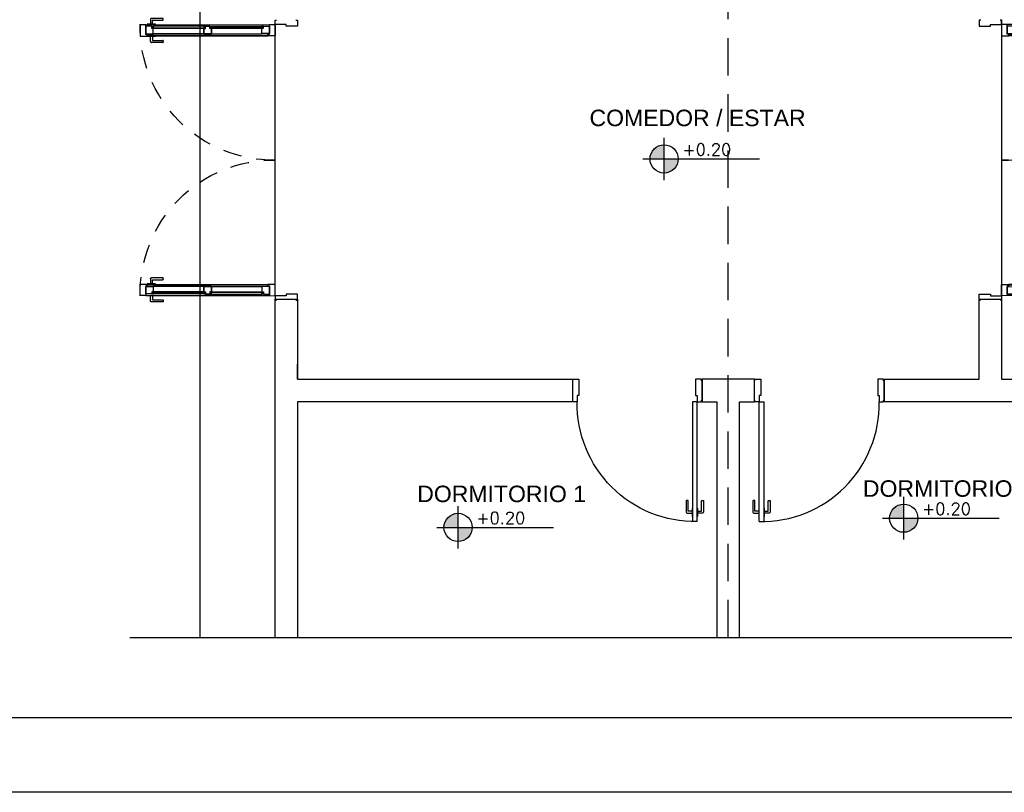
# Model space of a CAD drawing. Header units: millimetres. Extents: x 201 to 840, y 135 to 685.
# Tile 199 of 219: x 382.66 to 389.23, y 348.95 to 354.1. Entities that reach past the tile are written whole.
import ezdxf

# ---------------------------------------------------------------- set-up
doc = ezdxf.new("R2010")
doc.units = ezdxf.units.MM
doc.linetypes.add('HIDDEN', pattern=[0.375, 0.25, -0.125])
doc.linetypes.add('HIDDEN2', pattern=[0.1875, 0.125, -0.0625])
for name, color, linetype in [('01', 1, 'Continuous'), ('02', 2, 'Continuous'), ('03', 3, 'Continuous'), ('ABERTURAS', 2, 'Continuous'), ('LAMINA', 6, 'Continuous'), ('muro', 6, 'Continuous'), ('NIVELES', 1, 'Continuous'), ('piso', 1, 'Continuous'), ('Proyeccion ALERO', 2, 'HIDDEN'), ('TEXT', 4, 'Continuous')]:
    doc.layers.add(name, color=color, linetype=linetype)
doc.styles.add('ARIAL', font='arial.ttf', dxfattribs={"height": 0.06})
doc.styles.add('ROMANS', font='romans.shx')

# ---------------------------------------------------------------- blocks, each defined once
blk = doc.blocks.new('A$C767B3D9D')
at = {"layer": '02'}
for points in [[(0.03946577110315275, 0.06918377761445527), (0.01468104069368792, 0.06918377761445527, -0.4142135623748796), (0.01268104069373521, 0.07118377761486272), (0.01268104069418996, 0.13950250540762, 0.4142135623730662), (0.01068104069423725, 0.1415025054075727), (0.001999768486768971, 0.1415025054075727, 0.414213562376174), (-2.315136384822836e-07, 0.13950250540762), (-2.315136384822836e-07, 0.06284314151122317, 0.4142135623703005), (0.006340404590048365, 0.05650250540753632), (0.03946577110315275, 0.05650250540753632)], [(0.0758963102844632, 0.06918377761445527), (0.1006810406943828, 0.06918377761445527, 0.4142135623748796), (0.1026810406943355, 0.07118377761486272), (0.1026810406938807, 0.13950250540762, -0.4142135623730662), (0.1046810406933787, 0.1415025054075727), (0.1133623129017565, 0.1415025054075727, -0.414213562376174), (0.1153623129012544, 0.13950250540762), (0.1153623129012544, 0.06284314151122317, -0.4142135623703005), (0.1090216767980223, 0.05650250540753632), (0.0758963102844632, 0.05650250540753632)]]:
    blk.add_lwpolyline(points, format="xyb", dxfattribs=at)
for points in [[(0.0426810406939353, 0.09071931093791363), (0.03946577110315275, 0.09071931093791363), (0.03946577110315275, 0.0349669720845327), (0.0426810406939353, 0.0349669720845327)], [(0.07268104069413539, 0.09071931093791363), (0.0758963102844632, 0.09071931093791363), (0.0758963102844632, 0.0349669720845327), (0.07268104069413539, 0.0349669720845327)]]:
    blk.add_lwpolyline(points, dxfattribs=at)
at = {"layer": 'ABERTURAS', "ltscale": 0.01}
for points in [[(0.01268104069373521, 0.9400236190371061), (0.01268104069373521, 0.9500236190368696), (0.0426810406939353, 0.9500236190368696), (0.05268104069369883, 0.9500236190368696), (0.05268104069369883, 0.9000236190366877), (0.05268104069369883, 0.841023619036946), (0.0426810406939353, 0.841023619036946), (0.0426810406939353, 0.8000236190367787), (0.01268104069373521, 0.8000236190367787), (0.01268104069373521, 0.8100236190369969)], [(0.8726810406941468, 0.9400236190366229), (0.8726810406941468, 0.9500236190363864), (0.8426810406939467, 0.9500236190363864), (0.8326810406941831, 0.9500236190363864), (0.8326810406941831, 0.9000236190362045), (0.8326810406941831, 0.8410236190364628), (0.8426810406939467, 0.8410236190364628), (0.8426810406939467, 0.8000236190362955), (0.8726810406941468, 0.8000236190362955), (0.8726810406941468, 0.8100236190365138)], [(0.0426810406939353, 2.361903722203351e-05), (0.0426810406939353, 0.8000236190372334), (0.07268104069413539, 0.8000236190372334), (0.07268104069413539, 2.361903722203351e-05)], [(0.0426810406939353, 2.361903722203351e-05), (0.07268104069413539, 2.361903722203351e-05)]]:
    blk.add_lwpolyline(points, dxfattribs=at)
at = {"layer": 'ABERTURAS', "color": 1, "ltscale": 0.01}
blk.add_arc((0.05768104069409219, 0.7850236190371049), 0.7851432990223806, 268.9053094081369, 1.094690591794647, dxfattribs=at)
at = {"layer": 'muro'}
for points in [[(0.01018104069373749, 0.8000236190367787), (0.01018104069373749, 0.9500236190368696)], [(0.8751810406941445, 0.9500236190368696), (0.8751810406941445, 0.8000236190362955)]]:
    blk.add_lwpolyline(points, dxfattribs=at)
blk = doc.blocks.new('A$C3420644B')
at = {"layer": '01'}
for p, q in [((0.03746231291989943, 0.2814323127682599), (0.8625368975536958, 0.281432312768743)), ((0.04746231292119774, 0.2114323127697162), (0.8525368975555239, 0.2114323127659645)), ((0.04746231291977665, 0.2064323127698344), (0.8525368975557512, 0.2064323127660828))]:
    blk.add_line(p, q, dxfattribs=at)
for points in [[(0.07746231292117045, 0.2609103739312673), (0.4299996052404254, 0.2609103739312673), (0.4299996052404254, 0.2569103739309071), (0.07746231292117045, 0.2569103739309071)], [(0.8225368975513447, 0.2609103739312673), (0.4699996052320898, 0.2609103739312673), (0.4699996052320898, 0.2569103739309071), (0.8225368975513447, 0.2569103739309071)]]:
    blk.add_lwpolyline(points, dxfattribs=at)
at = {"layer": '02'}
for p, q in [((0.4349996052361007, 0.2714323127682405), (0.08775690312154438, 0.2714323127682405)), ((0.4649996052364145, 0.2714323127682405), (0.8122423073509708, 0.2714323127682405)), ((0.4249996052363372, 0.2214323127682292), (0.08746231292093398, 0.2214323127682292)), ((0.474999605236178, 0.2214323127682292), (0.8125368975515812, 0.2214323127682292))]:
    blk.add_line(p, q, dxfattribs=at)
at = {"layer": '03'}
for points in [[(-3.947612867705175e-07, 0.281432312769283), (-3.947614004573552e-07, 0.2064323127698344), (0.04746231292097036, 0.2064323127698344), (0.04746231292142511, 0.216432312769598), (0.03746231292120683, 0.216432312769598), (0.03746231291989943, 0.2814323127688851), (-3.947612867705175e-07, 0.281432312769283), (-3.947612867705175e-07, 0.281432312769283)], [(0.03746231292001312, 0.2214323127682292), (0.03746231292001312, 0.2214323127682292), (0.08746231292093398, 0.2214323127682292), (0.08746231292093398, 0.2564323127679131), (0.07746231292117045, 0.2564323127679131), (0.07746231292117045, 0.2714323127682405), (0.03746231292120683, 0.2714323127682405), (0.03746231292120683, 0.2499323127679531), (0.03746231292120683, 0.2499323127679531), (0.03746231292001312, 0.2214323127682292), (0.03746231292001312, 0.2214323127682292)], [(0.4749996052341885, 0.2214323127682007), (0.4749996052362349, 0.2214323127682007), (0.4249996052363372, 0.2214323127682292), (0.4249996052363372, 0.2564323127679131), (0.4349996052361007, 0.2564323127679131), (0.4349996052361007, 0.2714323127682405), (0.4749996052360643, 0.2714323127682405), (0.4749996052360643, 0.2714323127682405), (0.4749996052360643, 0.2714323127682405)], [(0.4249996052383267, 0.2214323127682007), (0.4249996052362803, 0.2214323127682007), (0.474999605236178, 0.2214323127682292), (0.474999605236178, 0.2564323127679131), (0.4649996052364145, 0.2564323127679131), (0.4649996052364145, 0.2714323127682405), (0.4249996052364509, 0.2714323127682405), (0.4249996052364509, 0.2714323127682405), (0.4249996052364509, 0.2714323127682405)], [(0.8625368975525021, 0.2214323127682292), (0.8625368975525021, 0.2214323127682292), (0.8125368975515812, 0.2214323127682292), (0.8125368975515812, 0.2564323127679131), (0.8225368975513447, 0.2564323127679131), (0.8225368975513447, 0.2714323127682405), (0.8625368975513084, 0.2714323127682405), (0.8625368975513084, 0.2499323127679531), (0.8625368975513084, 0.2499323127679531), (0.8625368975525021, 0.2214323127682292), (0.8625368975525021, 0.2214323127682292)], [(0.8999996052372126, 0.2814323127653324), (0.8999996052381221, 0.2064323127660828), (0.8525368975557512, 0.2064323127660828), (0.8525368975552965, 0.2164323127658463), (0.8625368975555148, 0.2164323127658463), (0.8625368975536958, 0.2814323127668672), (0.8999996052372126, 0.2814323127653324), (0.8999996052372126, 0.2814323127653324)], [(0.4249996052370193, 0.2564323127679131), (0.4249996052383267, 0.2214323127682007), (0.4249996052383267, 0.2214323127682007)], [(0.4749996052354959, 0.2564323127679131), (0.4749996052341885, 0.2214323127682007), (0.4749996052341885, 0.2214323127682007)]]:
    blk.add_lwpolyline(points, dxfattribs=at)
for points in [[(0.08775690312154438, 0.2714323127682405), (0.08775690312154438, 0.2614323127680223), (0.0777569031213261, 0.2614323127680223), (0.0777569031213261, 0.2714323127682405)], [(0.4247050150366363, 0.2714323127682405), (0.4247050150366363, 0.2614323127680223), (0.4347050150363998, 0.2614323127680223), (0.4347050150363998, 0.2714323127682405)], [(0.4752941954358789, 0.2714323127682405), (0.4752941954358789, 0.2614323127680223), (0.4652941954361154, 0.2614323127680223), (0.4652941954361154, 0.2714323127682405)], [(0.8122423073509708, 0.2714323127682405), (0.8122423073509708, 0.2614323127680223), (0.8222423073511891, 0.2614323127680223), (0.8222423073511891, 0.2714323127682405)], [(0.8122423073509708, 0.2714323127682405), (0.8122423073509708, 0.2614323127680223), (0.8222423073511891, 0.2614323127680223), (0.8222423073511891, 0.2714323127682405)]]:
    blk.add_lwpolyline(points, close=True, dxfattribs=at)
at = {"layer": 'ABERTURAS', "linetype": 'HIDDEN2'}
for points in [[(0.1032146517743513, 0.2814323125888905), (0.1032146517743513, 0.2846475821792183), (0.04746231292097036, 0.2846475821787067), (0.04746231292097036, 0.2814323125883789)], [(0.1032146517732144, 0.2064323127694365), (0.1032146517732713, 0.203217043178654), (0.04746231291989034, 0.2032170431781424), (0.04746231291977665, 0.2064323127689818)]]:
    blk.add_lwpolyline(points, dxfattribs=at)
for points in [[(0.08167911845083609, 0.2846475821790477), (0.08167911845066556, 0.3094323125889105, -0.4142135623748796), (0.08367911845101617, 0.31143231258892), (0.1519978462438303, 0.3114323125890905, 0.4142135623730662), (0.1539978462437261, 0.3134323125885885), (0.1539978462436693, 0.3221135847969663, 0.414213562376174), (0.1519978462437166, 0.3241135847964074), (0.07533848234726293, 0.3241135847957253, 0.4142135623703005), (0.06899784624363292, 0.3177729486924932), (0.06899784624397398, 0.2846475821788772)], [(0.08167911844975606, 0.2032170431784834), (0.08167911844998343, 0.1784323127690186, 0.4142135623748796), (0.08367911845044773, 0.1764323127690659), (0.151997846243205, 0.1764323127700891, -0.4142135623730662), (0.1539978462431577, 0.1744323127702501), (0.1539978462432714, 0.1657510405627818, -0.414213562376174), (0.1519978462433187, 0.1637510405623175), (0.07533848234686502, 0.1637510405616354, -0.4142135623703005), (0.06899784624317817, 0.1700916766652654), (0.06899784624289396, 0.2032170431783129)]]:
    blk.add_lwpolyline(points, format="xyb", dxfattribs=at)
blk = doc.blocks.new('puerta ventana')
at = {"layer": 'ABERTURAS', "ltscale": 0.01}
for points in [[(318.8755305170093, 344.459002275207), (318.8655305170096, 344.459002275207), (318.8655305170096, 344.4290022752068), (318.8655305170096, 344.419002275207), (318.9155305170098, 344.419002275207), (318.9405305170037, 344.4190022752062), (318.940530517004, 344.429002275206), (319.0155305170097, 344.4290022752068), (319.0155305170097, 344.459002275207), (319.0055305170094, 344.459002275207)], [(318.8755305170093, 342.589502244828), (318.8655305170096, 342.589502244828), (318.8655305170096, 342.6195022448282), (318.8655305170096, 342.629502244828), (318.9155305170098, 342.629502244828), (318.9405305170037, 342.6295022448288), (318.940530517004, 342.619502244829), (319.0155305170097, 342.6195022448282), (319.0155305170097, 342.589502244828), (319.0055305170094, 342.589502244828)]]:
    blk.add_lwpolyline(points, dxfattribs=at)
at = {"layer": 'ABERTURAS', "color": 250, "linetype": 'HIDDEN2'}
for centre, start, end in [((319.0269823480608, 344.412878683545), 269.2616633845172, 1.171312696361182), ((319.0269823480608, 342.6356258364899), 358.8286873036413, 90.73833661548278)]:
    blk.add_arc(centre, 0.8887002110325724, start, end, dxfattribs=at)
at = {"layer": '01', "extrusion": (0, 0, -1), "zscale": -1, "rotation": 0.1104346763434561}
blk.add_blockref('A$C3420644B', (-319.9150232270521, 344.1458357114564), dxfattribs=at)
at = {"layer": '01', "extrusion": (0, 0, -1), "xscale": -1, "zscale": -1, "rotation": 179.8895653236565}
blk.add_blockref('A$C3420644B', (-319.9150232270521, 342.9026688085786), dxfattribs=at)

msp = doc.modelspace()

# ---------------------------------------------------------------- hatches: boundary and pattern name
at = {"layer": 'NIVELES', "ltscale": 0.01}
h = msp.add_hatch(color=256, dxfattribs=at)
h.paths.add_polyline_path([(386.9636054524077, 353.2695627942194, 0.4142135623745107), (386.8695268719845, 353.1754842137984), (386.9636054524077, 353.1754842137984)])
h.paths.add_polyline_path([(387.0576840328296, 353.1754842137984), (386.9636054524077, 353.1754842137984), (386.9636054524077, 353.0814056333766, 0.4142135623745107)])
h = msp.add_hatch(color=256, dxfattribs=at)
h.paths.add_polyline_path([(388.56292198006, 350.8715349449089, 0.4142135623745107), (388.4688433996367, 350.777456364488), (388.56292198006, 350.777456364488)])
h.paths.add_polyline_path([(388.6570005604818, 350.777456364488), (388.56292198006, 350.777456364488), (388.56292198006, 350.6833777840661, 0.4142135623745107)])
h = msp.add_hatch(color=256, dxfattribs=at)
h.paths.add_polyline_path([(385.5882018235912, 350.8103835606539, 0.4142135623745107), (385.494123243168, 350.716304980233), (385.5882018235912, 350.716304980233)])
h.paths.add_polyline_path([(385.6822804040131, 350.716304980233), (385.5882018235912, 350.716304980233), (385.5882018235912, 350.6222263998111, 0.4142135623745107)])

# ---------------------------------------------------------------- linework, layer by layer
msp.add_lwpolyline([(393.0607626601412, 348.9480186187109), (377.8131781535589, 348.9480186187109), (377.8131781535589, 358.4246658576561), (393.0607626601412, 358.4246658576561)], close=True)
at = {"layer": 'LAMINA'}
msp.add_lwpolyline([(392.5607626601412, 357.9246658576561), (378.5131781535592, 357.9246658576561), (378.5131781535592, 349.4480186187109), (392.5607626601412, 349.4480186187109)], close=True, dxfattribs=at)
at = {"layer": 'muro', "color": 2}
msp.add_line((383.3972778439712, 349.9822695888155), (391.1763370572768, 349.9822695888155), dxfattribs=at)
for points in [[(384.3665372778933, 349.9822695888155), (384.3665372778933, 352.2397745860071), (384.5165372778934, 352.2397745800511), (384.5165372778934, 351.7047745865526), (386.351537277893, 351.7047745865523), (386.351537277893, 351.5547745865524), (384.5165372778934, 351.5547745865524), (384.5165372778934, 349.9822695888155)], [(390.0665372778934, 349.9822695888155), (390.0665372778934, 351.5547745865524), (388.4315372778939, 351.5547745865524), (388.4315372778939, 351.7047745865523), (389.0665372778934, 351.7047745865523), (389.0665372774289, 352.2397745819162), (389.216537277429, 352.2397745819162), (389.2165372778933, 351.7047745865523), (390.2165372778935, 351.7047745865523), (390.2165372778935, 349.9822695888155)], [(387.4665372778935, 349.9822695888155), (387.4665372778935, 351.5547745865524), (387.5665372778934, 351.5547745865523), (387.5665372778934, 351.7047745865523), (387.2165372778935, 351.7047745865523), (387.2165372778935, 351.5547745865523), (387.3165372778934, 351.5547745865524)], [(387.3165372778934, 351.5547745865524), (387.3165372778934, 349.9822695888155)]]:
    msp.add_lwpolyline(points, dxfattribs=at)
at = {"layer": 'muro'}
msp.add_lwpolyline([(384.5165372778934, 351.7047745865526), (384.5165372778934, 351.8047745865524)], dxfattribs=at)
at = {"layer": 'NIVELES', "color": 1}
for p, q in [((386.9637915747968, 353.0337340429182), (386.9637915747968, 353.3172343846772)), ((388.5631081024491, 350.6357061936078), (388.5631081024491, 350.9192065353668)), ((385.5883879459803, 350.5745548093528), (385.5883879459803, 350.8580551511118))]:
    msp.add_line(p, q, dxfattribs=at)
at = {"layer": 'NIVELES', "color": 3}
for p, q in [((386.8220414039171, 353.1754842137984), (387.6000825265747, 353.1754842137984)), ((388.4213579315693, 350.777456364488), (389.199399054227, 350.777456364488)), ((385.4466377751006, 350.716304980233), (386.2246788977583, 350.716304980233))]:
    msp.add_line(p, q, dxfattribs=at)
for centre in [(386.9637915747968, 353.1754842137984), (388.5631081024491, 350.777456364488), (385.5883879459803, 350.716304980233)]:
    msp.add_circle(centre, 0.0940785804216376, dxfattribs=at)
at = {"layer": 'piso'}
for p, q in [((383.866537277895, 349.9822695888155), (383.8665372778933, 357.5074986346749)), ((389.2165372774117, 354.1047745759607), (389.216537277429, 352.2397745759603)), ((384.3665372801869, 352.2897745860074), (384.3665372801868, 354.0897745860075))]:
    msp.add_line(p, q, dxfattribs=at)
at = {"layer": 'Proyeccion ALERO', "linetype": 'HIDDEN2'}
msp.add_lwpolyline([(383.8665372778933, 349.9822695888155), (383.8665372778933, 357.5074986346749), (389.7165357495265, 357.5074986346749), (389.7165373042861, 351.7047745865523), (390.7165372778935, 351.7047745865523), (390.7165372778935, 349.9822695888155)], dxfattribs=at)
at = {"layer": 'Proyeccion ALERO', "linetype": 'HIDDEN'}
msp.add_lwpolyline([(387.3915372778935, 349.9822695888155), (387.3915372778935, 357.5074986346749)], dxfattribs=at)

# ---------------------------------------------------------------- block references
at = {"layer": 'ABERTURAS', "xscale": -1}
msp.add_blockref('A$C767B3D9D', (387.2267183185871, 350.7547509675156), dxfattribs=at)
at = {"layer": 'ABERTURAS'}
msp.add_blockref('A$C767B3D9D', (387.5563562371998, 350.7547509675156), dxfattribs=at)
at = {"layer": 'piso', "xscale": -1}
msp.add_blockref('puerta ventana', (703.3820677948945, 9.64327230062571), dxfattribs=at)
at = {"layer": 'piso'}
msp.add_blockref('puerta ventana', (70.20100676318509, 9.64327230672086), dxfattribs=at)

# ---------------------------------------------------------------- texts
at = {"layer": 'NIVELES', "color": 2, "style": 'ROMANS'}
for p in [(387.0855263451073, 353.1985251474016), (388.6848428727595, 350.8004972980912), (385.7101227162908, 350.7393459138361)]:
    msp.add_attdef('+0.20', p, '_0.00', height=0.079375, dxfattribs=at)
at = {"layer": 'TEXT', "style": 'ARIAL'}
for s, p in [('COMEDOR / ESTAR', (386.4655411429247, 353.3941478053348)), ('DORMITORIO 2', (388.2905116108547, 350.9204630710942)), ('DORMITORIO 1', (385.3157914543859, 350.8847959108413))]:
    msp.add_text(s, height=0.11, dxfattribs=at).set_placement(p)

doc.saveas('drawing.dxf')
